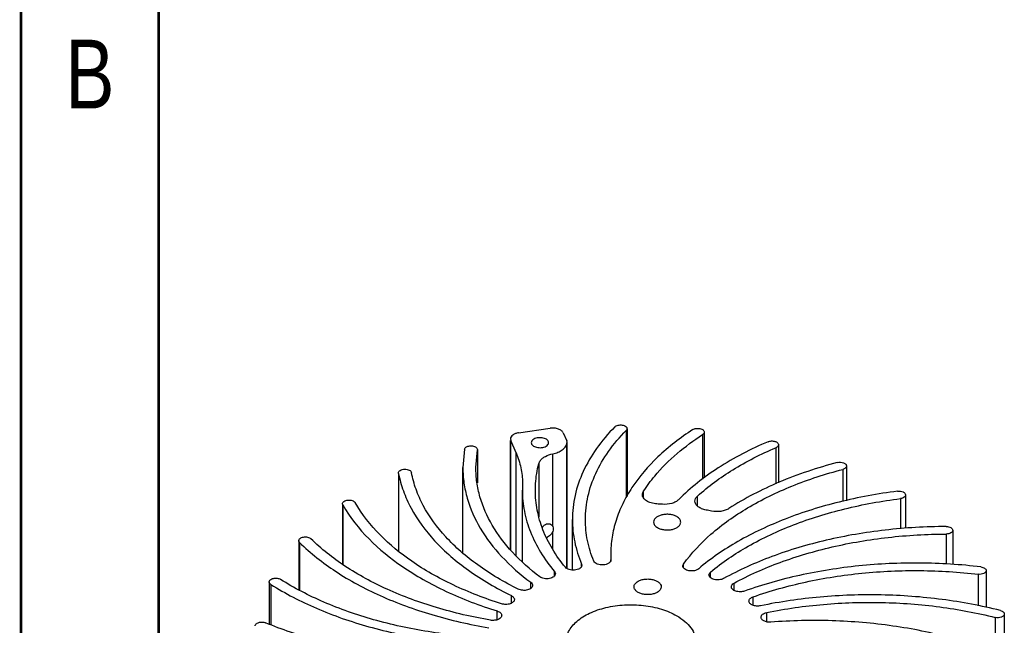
# Model space of a CAD drawing. Header units: inches. Extents: x 0 to 22, y -0.8 to 17.8.
# Tile 2 of 5: x 0 to 3.6, y 4.4 to 6.6. Entities that reach past the tile are written whole.
import ezdxf

# ---------------------------------------------------------------- set-up
doc = ezdxf.new("R2010")
doc.units = ezdxf.units.IN
doc.header["$LTSCALE"] = 1.21
doc.header["$MEASUREMENT"] = 0
doc.layers.get('0').update_dxf_attribs({"linetype": 'CONTINUOUS'})
doc.layers.add('02___PRT_ALL_AXES', color=7, linetype='CONTINUOUS')
doc.styles.get("Standard").update_dxf_attribs({"font": 'txt', "width": 0.8})

msp = doc.modelspace()

# ---------------------------------------------------------------- linework, layer by layer
at = {"color": 7, "linetype": 'CONTINUOUS'}
for p, q in [((1.81806, 5.07058), (1.9327, 5.08697)), ((2.21184, 5.08563), (2.21184, 4.84034)), ((1.78815, 5.04854), (1.78931, 5.04305)), ((1.98038, 5.07037), (1.99276, 5.04153)), ((2.20875, 5.07888), (2.20875, 4.83543)), ((2.48627, 5.06411), (2.48627, 4.90228)), ((2.49224, 5.07317), (2.49224, 4.90687)), ((1.62103, 5.01104), (1.61533, 4.94415)), ((1.66814, 5.00974), (1.66804, 5.00836)), ((1.78815, 4.64653), (1.78815, 5.04305)), ((1.78931, 4.64528), (1.78931, 5.04305)), ((1.80892, 4.99732), (1.78931, 5.04305)), ((1.99354, 5.03294), (1.99303, 5.03083)), ((1.99303, 4.57746), (1.99303, 5.03083)), ((1.99354, 5.03294), (1.99391, 5.03606)), ((1.99354, 4.57705), (1.99354, 5.03294)), ((1.99391, 4.57675), (1.99391, 5.03294)), ((2.7524, 5.01634), (2.7524, 4.88521)), ((2.76202, 5.02732), (2.76202, 4.88929)), ((1.66258, 4.94415), (1.66804, 5.00836)), ((1.66804, 5.00836), (1.66816, 4.88874)), ((1.80892, 4.6241), (1.80892, 4.99732)), ((1.61533, 4.6344), (1.61533, 4.94415)), ((1.89114, 4.95837), (1.89114, 4.76534)), ((2.99552, 4.93767), (2.99552, 4.82059)), ((3.00939, 4.95009), (3.00939, 4.82402)), ((1.38138, 4.92311), (1.38138, 4.64024)), ((1.38153, 4.92311), (1.3814, 4.92467)), ((1.83201, 4.88805), (1.83149, 4.86175)), ((1.83149, 4.60087), (1.83149, 4.86178)), ((2.27134, 4.83498), (2.27134, 4.85788)), ((2.4679, 4.80448), (2.4679, 4.84042)), ((3.20499, 4.83154), (3.20499, 4.72184)), ((3.22355, 4.84486), (3.22355, 4.72391)), ((1.17772, 4.80836), (1.17772, 4.59359)), ((1.17893, 4.80836), (1.17773, 4.81269)), ((1.17893, 4.80836), (1.17893, 4.59275)), ((2.01326, 4.5715), (2.01326, 4.75525)), ((3.37166, 4.70258), (3.37166, 4.59341)), ((3.39513, 4.71622), (3.39513, 4.5915)), ((1.01883, 4.6787), (1.01883, 4.50021)), ((1.02208, 4.6718), (1.02208, 4.49837)), ((2.15269, 4.62928), (2.15321, 4.60897)), ((2.04687, 4.58594), (2.04687, 4.59372)), ((2.04687, 4.59372), (2.04776, 4.58937)), ((2.15269, 4.60663), (2.15269, 4.60897)), ((2.15321, 4.60897), (2.15322, 4.60841)), ((2.15321, 4.6084), (2.15321, 4.60897)), ((2.41466, 4.58661), (2.41709, 4.59361)), ((2.41709, 4.57991), (2.41709, 4.59361)), ((1.94835, 4.55093), (1.94835, 4.56603)), ((2.51529, 4.54414), (2.51529, 4.56442)), ((3.48825, 4.55643), (3.48825, 4.44138)), ((3.51663, 4.56979), (3.51663, 4.43541)), ((0.91166, 4.52859), (0.91166, 4.37504)), ((0.91783, 4.5194), (0.91783, 4.37277)), ((1.86196, 4.50539), (1.86196, 4.52713)), ((2.60085, 4.49805), (2.60085, 4.52409)), ((1.79146, 4.45131), (1.79146, 4.4787)), ((2.67, 4.44367), (2.67, 4.47437)), ((1.73994, 4.39102), (1.73994, 4.42287)), ((2.71975, 4.38339), (2.71975, 4.41744)), ((3.58275, 4.41198), (3.58275, 4.26077)), ((3.54966, 4.39949), (3.54966, 4.27199))]:
    msp.add_line(p, q, dxfattribs=at)
at = {"color": 7, "linetype": 'CONTINUOUS', "const_width": 0.01}
for points in [[(0.01, 17), (0.01, 0)], [(0.51, 16), (0.51, 1)]]:
    msp.add_lwpolyline(points, dxfattribs=at)
at = {"color": 7, "linetype": 'CONTINUOUS'}
for centre, radius, start, end in [((2.22674, 3.31936), 1.49565, 85.64424, 86.41324), ((2.24546, 3.45209), 1.36152, 78.43614, 79.25485), ((2.03707, 4.58941), 0.0107, 347.46147, 359.75912)]:
    msp.add_arc(centre, radius, start, end, dxfattribs=at)
for points, knots in [([(1.98038, 5.07037), (1.97902, 5.07354), (1.97359, 5.07957), (1.96207, 5.08514), (1.9479, 5.08796), (1.93777, 5.0877), (1.9327, 5.08697)], [0, 0, 0, 0, 0.1942204, 0.4349707, 0.7119038, 1, 1, 1, 1]), ([(2.16769, 5.09237), (2.14346, 5.06777), (2.09996, 5.01674), (2.05042, 4.93253), (2.0201, 4.84485), (2.01326, 4.78473), (2.01326, 4.75524)], [0, 0, 0, 0, 0.2726271, 0.5268174, 0.7671542, 1, 1, 1, 1]), ([(2.45096, 5.08223), (2.40581, 5.0529), (2.32411, 4.99025), (2.24159, 4.8949), (2.1953, 4.81426), (2.17082, 4.75355), (2.15601, 4.69172), (2.15269, 4.64996), (2.15269, 4.62928)], [0, 0, 0, 0, 0.2859645, 0.5436723, 0.6635127, 0.7785428, 0.8901544, 1, 1, 1, 1]), ([(2.16769, 5.09237), (2.16908, 5.09379), (2.17273, 5.09624), (2.18164, 5.09932), (2.19173, 5.09967), (2.20112, 5.09733), (2.20683, 5.0944), (2.21079, 5.09048), (2.21184, 5.08714), (2.21184, 5.08562)], [0, 0, 0, 0, 0.1153134, 0.2497417, 0.5436331, 0.6841987, 0.8080858, 0.9116411, 1, 1, 1, 1]), ([(2.21184, 5.08562), (2.21184, 5.08442), (2.21122, 5.08189), (2.20968, 5.07983), (2.20875, 5.07888)], [0, 0, 0, 0, 0.4733702, 1, 1, 1, 1]), ([(2.45096, 5.08223), (2.45452, 5.08454), (2.46336, 5.08721), (2.47463, 5.08685), (2.48303, 5.08422), (2.48798, 5.08132), (2.49136, 5.07761), (2.49224, 5.07458), (2.49224, 5.07318)], [0, 0, 0, 0, 0.2653874, 0.5575952, 0.6931481, 0.8121347, 0.9126363, 1, 1, 1, 1]), ([(1.81806, 5.07058), (1.814, 5.07), (1.80643, 5.06819), (1.79674, 5.06332), (1.78998, 5.05674), (1.78816, 5.05111), (1.78815, 5.04854)], [0, 0, 0, 0, 0.3080464, 0.5798262, 0.8068141, 1, 1, 1, 1]), ([(2.0605, 4.75524), (2.0605, 4.78355), (2.06707, 4.84127), (2.09617, 4.92544), (2.14373, 5.00628), (2.18549, 5.05527), (2.20875, 5.07888)], [0, 0, 0, 0, 0.2328457, 0.4731826, 0.7273729, 1, 1, 1, 1]), ([(2.27134, 4.85788), (2.28385, 4.87725), (2.34348, 4.95746), (2.42198, 5.02234), (2.48627, 5.06411)], [0, 0, 0, 0, 0.2312309, 1, 1, 1, 1]), ([(2.49224, 5.07318), (2.49224, 5.07148), (2.4909, 5.06772), (2.48798, 5.06522), (2.48627, 5.06411)], [0, 0, 0, 0, 0.4543441, 1, 1, 1, 1]), ([(1.62103, 5.01104), (1.62134, 5.01286), (1.62353, 5.01667), (1.62934, 5.02053), (1.637, 5.02295), (1.64562, 5.02363), (1.65412, 5.02251), (1.66137, 5.01969), (1.66663, 5.01548), (1.66814, 5.01152), (1.66816, 5.00974)], [0, 0, 0, 0, 0.0959399, 0.2143066, 0.3551082, 0.508256, 0.659576, 0.7954566, 0.9076477, 1, 1, 1, 1]), ([(1.94203, 4.99437), (1.94844, 4.99572), (1.96043, 4.99926), (1.97603, 5.00747), (1.98753, 5.0179), (1.99201, 5.02658), (1.99303, 5.03083)], [0, 0, 0, 0, 0.2995847, 0.5679806, 0.7997885, 1, 1, 1, 1]), ([(1.99391, 5.03606), (1.99391, 5.03745), (1.9936, 5.03934), (1.99295, 5.04109), (1.99276, 5.04153)], [0, 0, 0, 0, 0.7433182, 1, 1, 1, 1]), ([(2.72439, 5.0383), (2.66143, 5.01153), (2.54553, 4.95186), (2.44246, 4.87115), (2.39933, 4.82757)], [0, 0, 0, 0, 0.5273095, 1, 1, 1, 1]), ([(2.4679, 4.84042), (2.50734, 4.87624), (2.59823, 4.94275), (2.69847, 4.99341), (2.7524, 5.01634)], [0, 0, 0, 0, 0.4762218, 1, 1, 1, 1]), ([(2.72439, 5.0383), (2.72817, 5.03991), (2.73654, 5.04154), (2.74692, 5.04049), (2.75427, 5.03764), (2.75849, 5.0348), (2.76131, 5.03132), (2.76202, 5.02859), (2.76201, 5.02731)], [0, 0, 0, 0, 0.2804531, 0.5695151, 0.7003015, 0.8150105, 0.9131139, 1, 1, 1, 1]), ([(2.76201, 5.02731), (2.76201, 5.02624), (2.76153, 5.02396), (2.75949, 5.02091), (2.75636, 5.01828), (2.7538, 5.01693), (2.7524, 5.01634)], [0, 0, 0, 0, 0.2096832, 0.4397984, 0.7029396, 1, 1, 1, 1]), ([(1.80892, 4.99732), (1.8164, 4.97988), (1.82801, 4.94402), (1.83201, 4.9065), (1.83201, 4.88805)], [0, 0, 0, 0, 0.5070155, 1, 1, 1, 1]), ([(1.89114, 4.95837), (1.89223, 4.96259), (1.89615, 4.96995), (1.90492, 4.97858), (1.91956, 4.98805), (1.93275, 4.99242), (1.94203, 4.99437)], [0, 0, 0, 0, 0.2006423, 0.3717098, 0.563149, 1, 1, 1, 1]), ([(1.38139, 4.92467), (1.3814, 4.92645), (1.3829, 4.93038), (1.38812, 4.93459), (1.39532, 4.93741), (1.40377, 4.93855), (1.41237, 4.93791), (1.42003, 4.93554), (1.42587, 4.93173), (1.42813, 4.92796), (1.42848, 4.92614)], [0, 0, 0, 0, 0.0922216, 0.2041272, 0.3396232, 0.4906199, 0.6436763, 0.784727, 0.9036273, 1, 1, 1, 1]), ([(1.61533, 4.94415), (1.61533, 4.92542), (1.61804, 4.88767), (1.63439, 4.81199), (1.67625, 4.71828), (1.75598, 4.61497), (1.82419, 4.55534), (1.86196, 4.52713)], [0, 0, 0, 0, 0.1119416, 0.2253677, 0.4616265, 0.7181523, 1, 1, 1, 1]), ([(1.89493, 4.54712), (1.85931, 4.57408), (1.79499, 4.63102), (1.7199, 4.72942), (1.68052, 4.81853), (1.66513, 4.89046), (1.66258, 4.92635), (1.66258, 4.94415)], [0, 0, 0, 0, 0.2814378, 0.5378448, 0.7742779, 0.8878684, 1, 1, 1, 1]), ([(1.87873, 4.86178), (1.87873, 4.86986), (1.87977, 4.90237), (1.88503, 4.93472), (1.89114, 4.95837)], [0, 0, 0, 0, 0.2485654, 1, 1, 1, 1]), ([(2.41709, 4.59361), (2.44583, 4.63335), (2.5177, 4.70944), (2.65211, 4.80411), (2.81399, 4.88262), (2.93293, 4.9213), (2.99552, 4.93767)], [0, 0, 0, 0, 0.2148489, 0.4538604, 0.7166434, 1, 1, 1, 1]), ([(2.97602, 4.96252), (2.90384, 4.94364), (2.76758, 4.89841), (2.63964, 4.83258), (2.58218, 4.79541)], [0, 0, 0, 0, 0.5215779, 1, 1, 1, 1]), ([(2.97602, 4.96252), (2.97974, 4.96349), (2.98743, 4.96422), (2.99671, 4.96257), (3.00299, 4.95963), (3.00651, 4.95691), (3.00882, 4.95369), (3.00939, 4.95125), (3.00939, 4.9501)], [0, 0, 0, 0, 0.2924293, 0.5776702, 0.7044527, 0.8159585, 0.9127219, 1, 1, 1, 1]), ([(3.00939, 4.9501), (3.00939, 4.94878), (3.00862, 4.94592), (3.00558, 4.94233), (3.00107, 4.93947), (2.99747, 4.93818), (2.99552, 4.93767)], [0, 0, 0, 0, 0.2000213, 0.427417, 0.6952273, 1, 1, 1, 1]), ([(1.38153, 4.92311), (1.38571, 4.90151), (1.39781, 4.85815), (1.43646, 4.77253), (1.51245, 4.67005), (1.63759, 4.56318), (1.73729, 4.50522), (1.79146, 4.4787)], [0, 0, 0, 0, 0.1056221, 0.214983, 0.4494254, 0.7105621, 1, 1, 1, 1]), ([(1.81651, 4.50221), (1.76523, 4.52765), (1.67084, 4.58315), (1.55243, 4.68518), (1.48055, 4.78281), (1.44395, 4.86431), (1.43246, 4.90557), (1.42848, 4.92614)], [0, 0, 0, 0, 0.2891378, 0.5501474, 0.7847037, 0.8942026, 1, 1, 1, 1]), ([(1.83149, 4.86175), (1.83149, 4.83619), (1.8366, 4.78432), (1.8593, 4.7081), (1.89662, 4.63409), (1.92981, 4.58828), (1.94835, 4.56603)], [0, 0, 0, 0, 0.2365112, 0.4787868, 0.7319522, 1, 1, 1, 1]), ([(1.98781, 4.58163), (1.97048, 4.60276), (1.93948, 4.64625), (1.90466, 4.71638), (1.88349, 4.78853), (1.87873, 4.8376), (1.87873, 4.86178)], [0, 0, 0, 0, 0.2676333, 0.5207129, 0.7631742, 1, 1, 1, 1]), ([(2.26762, 4.84599), (2.26762, 4.847), (2.26795, 4.85119), (2.26962, 4.85521), (2.27134, 4.85788)], [0, 0, 0, 0, 0.2423821, 1, 1, 1, 1]), ([(2.3203, 4.81208), (2.31335, 4.81251), (2.30026, 4.81467), (2.2854, 4.82091), (2.27629, 4.82782), (2.2714, 4.83344), (2.26833, 4.83955), (2.26762, 4.84389), (2.26762, 4.84599)], [0, 0, 0, 0, 0.3074283, 0.5814733, 0.7014438, 0.8094689, 0.9075915, 1, 1, 1, 1]), ([(2.45869, 4.82211), (2.45868, 4.82539), (2.46055, 4.83243), (2.46515, 4.83792), (2.4679, 4.84042)], [0, 0, 0, 0, 0.4684272, 1, 1, 1, 1]), ([(3.19487, 4.85818), (3.12346, 4.84914), (2.98501, 4.82382), (2.78975, 4.76315), (2.61726, 4.68253), (2.51632, 4.61372), (2.47217, 4.57635)], [0, 0, 0, 0, 0.2749806, 0.5363078, 0.7790434, 1, 1, 1, 1]), ([(2.51529, 4.56442), (2.55768, 4.59982), (2.65431, 4.66498), (2.81902, 4.74136), (3.00514, 4.79888), (3.137, 4.82293), (3.20499, 4.83154)], [0, 0, 0, 0, 0.2213243, 0.4641642, 0.7253452, 1, 1, 1, 1]), ([(3.19487, 4.85818), (3.19833, 4.85862), (3.20515, 4.85859), (3.21318, 4.85649), (3.21839, 4.85354), (3.22126, 4.85097), (3.22311, 4.84804), (3.22355, 4.84588), (3.22355, 4.84486)], [0, 0, 0, 0, 0.3011632, 0.582233, 0.7057207, 0.814995, 0.9114608, 1, 1, 1, 1]), ([(3.22355, 4.84486), (3.22355, 4.84328), (3.22241, 4.83982), (3.21819, 4.83582), (3.21218, 4.83291), (3.20749, 4.83185), (3.20499, 4.83154)], [0, 0, 0, 0, 0.1922622, 0.4192006, 0.6918049, 1, 1, 1, 1]), ([(1.17772, 4.81269), (1.17773, 4.81433), (1.17899, 4.81795), (1.18355, 4.82203), (1.18998, 4.82492), (1.19767, 4.82641), (1.20581, 4.82632), (1.21511, 4.82436), (1.22168, 4.82059), (1.22376, 4.81696)], [0, 0, 0, 0, 0.0902943, 0.1979399, 0.3276048, 0.4736533, 0.6252759, 0.7701718, 1, 1, 1, 1]), ([(1.17893, 4.80836), (1.23069, 4.71838), (1.33221, 4.62233), (1.47189, 4.53556), (1.5852, 4.47722), (1.67667, 4.44253), (1.73994, 4.42287)], [0, 0, 0, 0, 0.4493058, 0.5781775, 0.713228, 1, 1, 1, 1]), ([(1.75598, 4.44887), (1.69597, 4.46781), (1.60921, 4.50112), (1.50178, 4.55693), (1.36925, 4.63986), (1.27299, 4.73138), (1.22376, 4.81696)], [0, 0, 0, 0, 0.2865871, 0.4215619, 0.5503877, 1, 1, 1, 1]), ([(2.39933, 4.82757), (2.3962, 4.82441), (2.38821, 4.81883), (2.36857, 4.81124), (2.35167, 4.80982), (2.34033, 4.81068)], [0, 0, 0, 0, 0.2123769, 0.4572617, 1, 1, 1, 1]), ([(2.4993, 4.78974), (2.4937, 4.7908), (2.48332, 4.79376), (2.47013, 4.80105), (2.46107, 4.81058), (2.45869, 4.81848), (2.45869, 4.82211)], [0, 0, 0, 0, 0.3072074, 0.5772375, 0.804251, 1, 1, 1, 1]), ([(2.58218, 4.79541), (2.57802, 4.79272), (2.56843, 4.78829), (2.54704, 4.78326), (2.52962, 4.78368), (2.51839, 4.78597)], [0, 0, 0, 0, 0.225694, 0.4767415, 1, 1, 1, 1]), ([(2.39253, 4.76601), (2.38889, 4.76812), (2.38064, 4.77152), (2.3672, 4.77421), (2.35298, 4.7746), (2.33915, 4.77266), (2.32681, 4.76854), (2.31693, 4.76252), (2.31023, 4.7549), (2.30852, 4.74876), (2.30852, 4.74592)], [0, 0, 0, 0, 0.1288124, 0.2705757, 0.4178858, 0.5623915, 0.6962056, 0.813596, 0.9130659, 1, 1, 1, 1]), ([(2.40694, 4.74592), (2.40694, 4.7478), (2.40625, 4.7517), (2.40329, 4.75715), (2.39861, 4.76207), (2.39469, 4.76477), (2.39253, 4.76601)], [0, 0, 0, 0, 0.2177412, 0.4508851, 0.7104585, 1, 1, 1, 1]), ([(2.01326, 4.75524), (2.01326, 4.72798), (2.01908, 4.67256), (2.03598, 4.61953), (2.04687, 4.59372)], [0, 0, 0, 0, 0.4931688, 1, 1, 1, 1]), ([(2.09108, 4.60424), (2.08115, 4.62842), (2.06579, 4.67804), (2.0605, 4.72977), (2.0605, 4.75524)], [0, 0, 0, 0, 0.5064865, 1, 1, 1, 1]), ([(2.30852, 4.74592), (2.30852, 4.74405), (2.30921, 4.74014), (2.31217, 4.7347), (2.31686, 4.72978), (2.32078, 4.72708), (2.32293, 4.72583)], [0, 0, 0, 0, 0.2177412, 0.4508851, 0.7104585, 1, 1, 1, 1]), ([(2.32293, 4.72583), (2.32658, 4.72373), (2.33482, 4.72033), (2.34827, 4.71764), (2.36249, 4.71724), (2.37632, 4.71919), (2.38865, 4.72331), (2.39854, 4.72933), (2.40523, 4.73694), (2.40694, 4.74308), (2.40694, 4.74592)], [0, 0, 0, 0, 0.1288124, 0.2705757, 0.4178858, 0.5623915, 0.6962056, 0.813596, 0.9130659, 1, 1, 1, 1]), ([(3.37135, 4.72986), (3.29728, 4.72958), (3.15084, 4.72111), (2.93823, 4.68492), (2.74094, 4.62657), (2.6191, 4.57191), (2.56296, 4.54094)], [0, 0, 0, 0, 0.2652015, 0.523938, 0.7704605, 1, 1, 1, 1]), ([(3.37135, 4.72986), (3.3744, 4.72987), (3.38023, 4.72926), (3.3879, 4.72649), (3.3935, 4.72219), (3.39513, 4.71807), (3.39513, 4.71622)], [0, 0, 0, 0, 0.3073007, 0.584939, 0.8136488, 1, 1, 1, 1]), ([(1.01883, 4.67869), (1.01883, 4.6802), (1.01987, 4.68352), (1.0238, 4.68744), (1.02946, 4.69036), (1.03879, 4.69272), (1.04884, 4.69242), (1.05775, 4.6894), (1.06142, 4.68699), (1.06284, 4.68559)], [0, 0, 0, 0, 0.0882682, 0.1916003, 0.3151514, 0.4553819, 0.7491774, 0.8840181, 1, 1, 1, 1]), ([(2.60085, 4.52409), (2.65457, 4.55336), (2.77097, 4.605), (2.95916, 4.66013), (3.16171, 4.69432), (3.30114, 4.70232), (3.37166, 4.70258)], [0, 0, 0, 0, 0.2298659, 0.4764528, 0.7350496, 1, 1, 1, 1]), ([(3.39513, 4.71622), (3.39513, 4.71439), (3.39353, 4.7103), (3.38802, 4.70602), (3.38045, 4.70324), (3.37468, 4.70259), (3.37166, 4.70258)], [0, 0, 0, 0, 0.1866232, 0.4151577, 0.6925079, 1, 1, 1, 1]), ([(1.02208, 4.6718), (1.0211, 4.67276), (1.01949, 4.67486), (1.01884, 4.67747), (1.01883, 4.67869)], [0, 0, 0, 0, 0.5277971, 1, 1, 1, 1]), ([(1.02208, 4.6718), (1.06174, 4.63272), (1.15468, 4.55983), (1.31745, 4.47258), (1.50521, 4.4044), (1.63979, 4.37386), (1.70966, 4.36207)], [0, 0, 0, 0, 0.2185052, 0.4599745, 0.7219763, 1, 1, 1, 1]), ([(1.71598, 4.38943), (1.64961, 4.4009), (1.52179, 4.43038), (1.3435, 4.49571), (1.1889, 4.579), (1.10058, 4.64841), (1.06284, 4.68559)], [0, 0, 0, 0, 0.2779536, 0.5398683, 0.7813383, 1, 1, 1, 1]), ([(2.04751, 4.58709), (2.04706, 4.58505), (2.04471, 4.58086), (2.03866, 4.5762), (2.03056, 4.57286), (2.01796, 4.57057), (2.00487, 4.57165), (1.99373, 4.57627), (1.98938, 4.57971), (1.98781, 4.58163)], [0, 0, 0, 0, 0.0919036, 0.2016243, 0.3305702, 0.4733208, 0.7621685, 0.890756, 1, 1, 1, 1]), ([(2.15323, 4.60841), (2.15322, 4.60615), (2.15142, 4.60114), (2.14499, 4.59562), (2.13598, 4.59179), (2.1253, 4.58998), (2.11413, 4.59041), (2.10179, 4.59345), (2.09317, 4.59915), (2.09108, 4.60424)], [0, 0, 0, 0, 0.0912195, 0.2007939, 0.3331414, 0.4816403, 0.6343625, 0.7781976, 1, 1, 1, 1]), ([(2.47217, 4.57635), (2.47013, 4.57462), (2.46508, 4.5717), (2.45324, 4.56816), (2.44016, 4.56803), (2.42815, 4.57132), (2.42093, 4.57522), (2.41596, 4.58035), (2.41465, 4.58464), (2.41466, 4.58661)], [0, 0, 0, 0, 0.1195366, 0.2564561, 0.5496815, 0.688151, 0.8099526, 0.9121514, 1, 1, 1, 1]), ([(3.49777, 4.58315), (3.42425, 4.59189), (3.27599, 4.6011), (3.05506, 4.5909), (2.84125, 4.55721), (2.70429, 4.51867), (2.63901, 4.4954)], [0, 0, 0, 0, 0.2552615, 0.5109608, 0.7610769, 1, 1, 1, 1]), ([(3.49777, 4.58315), (3.50031, 4.58285), (3.50507, 4.58182), (3.51118, 4.5789), (3.51547, 4.57488), (3.51663, 4.57138), (3.51663, 4.56979)], [0, 0, 0, 0, 0.308278, 0.5811796, 0.8081519, 1, 1, 1, 1]), ([(1.95147, 4.55816), (1.95147, 4.55624), (1.95023, 4.55205), (1.94546, 4.54699), (1.9385, 4.54309), (1.92683, 4.5397), (1.914, 4.53961), (1.90222, 4.54278), (1.89707, 4.5455), (1.89493, 4.54712)], [0, 0, 0, 0, 0.0875369, 0.1889028, 0.3094076, 0.4465528, 0.739257, 0.8777327, 1, 1, 1, 1]), ([(1.94835, 4.56603), (1.94885, 4.56544), (1.95052, 4.56314), (1.95147, 4.56025), (1.95147, 4.55816)], [0, 0, 0, 0, 0.269327, 1, 1, 1, 1]), ([(2.5097, 4.55407), (2.5097, 4.55594), (2.51087, 4.56), (2.51364, 4.56305), (2.51529, 4.56442)], [0, 0, 0, 0, 0.4652008, 1, 1, 1, 1]), ([(2.56296, 4.54094), (2.55805, 4.53823), (2.54647, 4.53523), (2.53187, 4.53608), (2.52121, 4.53971), (2.51499, 4.54355), (2.51078, 4.54839), (2.50971, 4.55227), (2.5097, 4.55407)], [0, 0, 0, 0, 0.2715542, 0.5626341, 0.6962651, 0.8134795, 0.9129301, 1, 1, 1, 1]), ([(2.67, 4.47437), (2.73234, 4.49629), (2.863, 4.53254), (3.06676, 4.56416), (3.27714, 4.57358), (3.41827, 4.56475), (3.48825, 4.55643)], [0, 0, 0, 0, 0.2391834, 0.4893276, 0.7449062, 1, 1, 1, 1]), ([(3.51663, 4.56979), (3.51663, 4.56878), (3.5162, 4.56663), (3.51438, 4.56372), (3.51155, 4.56116), (3.50641, 4.55822), (3.49845, 4.55609), (3.49169, 4.55603), (3.48825, 4.55643)], [0, 0, 0, 0, 0.0886489, 0.1851357, 0.2943153, 0.417625, 0.6984241, 1, 1, 1, 1]), ([(0.91166, 4.5286), (0.91166, 4.52999), (0.91253, 4.533), (0.91587, 4.5367), (0.92077, 4.5396), (0.92911, 4.54225), (0.94033, 4.54265), (0.94915, 4.54005), (0.95273, 4.53778)], [0, 0, 0, 0, 0.0873133, 0.1876383, 0.3063307, 0.4415692, 0.7336043, 1, 1, 1, 1]), ([(0.91783, 4.5194), (0.91607, 4.52051), (0.91305, 4.52304), (0.91166, 4.52687), (0.91166, 4.5286)], [0, 0, 0, 0, 0.5467964, 1, 1, 1, 1]), ([(0.91783, 4.5194), (0.97034, 4.48616), (1.08596, 4.42662), (1.276, 4.36068), (1.48389, 4.31626), (1.62838, 4.30216), (1.70193, 4.29897)], [0, 0, 0, 0, 0.2266007, 0.4719068, 0.7315607, 1, 1, 1, 1]), ([(1.69826, 4.32649), (1.6283, 4.32979), (1.49092, 4.34365), (1.2933, 4.38639), (1.11264, 4.44943), (1.0027, 4.50615), (0.95273, 4.53778)], [0, 0, 0, 0, 0.2684601, 0.5280524, 0.7733222, 1, 1, 1, 1]), ([(1.86853, 4.51599), (1.86853, 4.51423), (1.86751, 4.51045), (1.86349, 4.50569), (1.85751, 4.50187), (1.84721, 4.49817), (1.83291, 4.49709), (1.82149, 4.49974), (1.81651, 4.50221)], [0, 0, 0, 0, 0.0869656, 0.1858274, 0.3019697, 0.4344014, 0.7246628, 1, 1, 1, 1]), ([(1.86196, 4.52713), (1.86387, 4.52569), (1.86712, 4.5225), (1.86854, 4.51803), (1.86853, 4.51599)], [0, 0, 0, 0, 0.539622, 1, 1, 1, 1]), ([(2.59097, 4.51088), (2.59097, 4.51212), (2.59145, 4.51472), (2.59432, 4.51978), (2.59808, 4.52258), (2.60085, 4.52409)], [0, 0, 0, 0, 0.216764, 0.450044, 1, 1, 1, 1]), ([(2.63901, 4.4954), (2.63396, 4.49359), (2.62312, 4.49191), (2.60981, 4.49364), (2.60057, 4.4975), (2.59531, 4.50124), (2.59182, 4.50575), (2.59097, 4.50925), (2.59097, 4.51088)], [0, 0, 0, 0, 0.2855106, 0.5731772, 0.7023039, 0.8156178, 0.9130653, 1, 1, 1, 1]), ([(1.79146, 4.4787), (1.7931, 4.47789), (1.79609, 4.47612), (1.79971, 4.47276), (1.80203, 4.46895), (1.80258, 4.46616), (1.80258, 4.46484)], [0, 0, 0, 0, 0.2938184, 0.5553511, 0.7867485, 1, 1, 1, 1]), ([(2.65489, 4.45883), (2.65489, 4.4604), (2.65568, 4.46376), (2.65892, 4.46814), (2.66385, 4.47182), (2.66783, 4.47361), (2.67, 4.47437)], [0, 0, 0, 0, 0.2054409, 0.4341155, 0.6990623, 1, 1, 1, 1]), ([(3.5686, 4.42448), (3.49892, 4.44208), (3.35525, 4.46902), (3.13542, 4.48526), (2.91418, 4.47765), (2.7683, 4.45646), (2.697, 4.44172)], [0, 0, 0, 0, 0.24543, 0.4978551, 0.7513725, 1, 1, 1, 1]), ([(1.80258, 4.46484), (1.80258, 4.46325), (1.80177, 4.45985), (1.79846, 4.45543), (1.79343, 4.45173), (1.78455, 4.44784), (1.77162, 4.44591), (1.76101, 4.44729), (1.75598, 4.44887)], [0, 0, 0, 0, 0.087032, 0.1841491, 0.2966591, 0.4247663, 0.7114614, 1, 1, 1, 1]), ([(1.98952, 4.30929), (1.98952, 4.31601), (1.99132, 4.3298), (1.99923, 4.3497), (2.01206, 4.36857), (2.03621, 4.39281), (2.07736, 4.41786), (2.13653, 4.43762), (2.20293, 4.44695), (2.27117, 4.44506), (2.3357, 4.43215), (2.37529, 4.41582), (2.39278, 4.40572)], [0, 0, 0, 0, 0.0428589, 0.0874883, 0.1353223, 0.1872855, 0.3045515, 0.4382222, 0.5825688, 0.7297267, 0.8713105, 1, 1, 1, 1]), ([(2.697, 4.44172), (2.69215, 4.44072), (2.68233, 4.44016), (2.67058, 4.44261), (2.66277, 4.44655), (2.65842, 4.45011), (2.65558, 4.45425), (2.65489, 4.45736), (2.65489, 4.45883)], [0, 0, 0, 0, 0.2962116, 0.5798722, 0.7052775, 0.8158127, 0.9123394, 1, 1, 1, 1]), ([(2.71975, 4.41744), (2.78773, 4.43121), (2.92673, 4.45093), (3.1374, 4.4577), (3.34663, 4.44196), (3.48335, 4.41624), (3.54966, 4.39949)], [0, 0, 0, 0, 0.2488122, 0.502325, 0.7546541, 1, 1, 1, 1]), ([(1.75651, 4.40685), (1.75651, 4.40542), (1.75586, 4.40241), (1.75318, 4.39836), (1.74905, 4.39486), (1.7416, 4.39091), (1.73028, 4.38831), (1.72075, 4.38861), (1.71598, 4.38943)], [0, 0, 0, 0, 0.087989, 0.1844335, 0.2944023, 0.4189801, 0.7015782, 1, 1, 1, 1]), ([(1.73994, 4.42287), (1.7423, 4.42213), (1.74663, 4.42037), (1.75203, 4.41662), (1.75562, 4.41205), (1.75651, 4.4085), (1.75651, 4.40685)], [0, 0, 0, 0, 0.3028135, 0.5689578, 0.7969966, 1, 1, 1, 1]), ([(2.39278, 4.40572), (2.40314, 4.39974), (2.42195, 4.38679), (2.44442, 4.36317), (2.45864, 4.33704), (2.46196, 4.31829), (2.46196, 4.30929)], [0, 0, 0, 0, 0.2897735, 0.5490658, 0.7822238, 1, 1, 1, 1]), ([(2.69868, 4.40029), (2.69868, 4.40219), (2.69991, 4.40633), (2.70459, 4.41136), (2.71143, 4.41524), (2.71683, 4.41685), (2.71975, 4.41744)], [0, 0, 0, 0, 0.1965124, 0.4235076, 0.6932343, 1, 1, 1, 1]), ([(3.58275, 4.41198), (3.58275, 4.41083), (3.58219, 4.40841), (3.57991, 4.40521), (3.57643, 4.40249), (3.57022, 4.39955), (3.56101, 4.39787), (3.55338, 4.39855), (3.54966, 4.39949)], [0, 0, 0, 0, 0.0873313, 0.1840409, 0.2953732, 0.4219292, 0.706924, 1, 1, 1, 1]), ([(3.5686, 4.42448), (3.57059, 4.42397), (3.57425, 4.4227), (3.57886, 4.41982), (3.58196, 4.41621), (3.58275, 4.41332), (3.58275, 4.41198)], [0, 0, 0, 0, 0.3051006, 0.5732074, 0.8005151, 1, 1, 1, 1]), ([(0.86089, 4.36889), (0.86089, 4.37015), (0.86158, 4.37287), (0.86437, 4.37634), (0.86855, 4.37917), (0.87583, 4.38202), (0.88615, 4.38311), (0.89448, 4.38154), (0.89827, 4.37998)], [0, 0, 0, 0, 0.0868855, 0.1848797, 0.2993642, 0.4298811, 0.7187191, 1, 1, 1, 1]), ([(1.70359, 4.2628), (1.63306, 4.25756), (1.49183, 4.25479), (1.28324, 4.27316), (1.08408, 4.3134), (0.95786, 4.35532), (0.89827, 4.37998)], [0, 0, 0, 0, 0.2586092, 0.5153024, 0.7641998, 1, 1, 1, 1]), ([(2.7344, 4.38226), (2.72998, 4.38191), (2.72138, 4.38228), (2.71135, 4.38526), (2.70495, 4.38916), (2.70145, 4.3925), (2.6992, 4.39625), (2.69868, 4.39898), (2.69868, 4.40029)], [0, 0, 0, 0, 0.3035998, 0.5829568, 0.7053735, 0.8140785, 0.9107065, 1, 1, 1, 1]), ([(3.58074, 4.26077), (3.51812, 4.28668), (3.38543, 4.33066), (3.17606, 4.37263), (2.95683, 4.39143), (2.80846, 4.38804), (2.7344, 4.38226)], [0, 0, 0, 0, 0.2358057, 0.4847681, 0.7414927, 1, 1, 1, 1])]:
    msp.add_open_spline(points, degree=3, knots=knots, dxfattribs=at)
at = {"layer": '02___PRT_ALL_AXES', "color": 7, "linetype": 'CONTINUOUS'}
for p, q in [((1.94203, 4.73003), (1.94203, 4.99437)), ((1.94203, 4.73003), (1.94229, 4.72945)), ((1.94203, 4.64695), (1.94203, 4.71223))]:
    msp.add_line(p, q, dxfattribs=at)
for points, knots in [([(1.87316, 5.04759), (1.87056, 5.04609), (1.86609, 5.04266), (1.86394, 5.03719), (1.86394, 5.03474)], [0, 0, 0, 0, 0.5508081, 1, 1, 1, 1]), ([(1.92693, 5.03472), (1.92693, 5.03654), (1.92584, 5.04047), (1.92156, 5.04534), (1.91523, 5.0492), (1.90442, 5.05281), (1.88969, 5.05356), (1.87804, 5.0504), (1.87316, 5.04759)], [0, 0, 0, 0, 0.0871398, 0.1868346, 0.3045014, 0.4386365, 0.7300825, 1, 1, 1, 1]), ([(1.86394, 5.03474), (1.86394, 5.03293), (1.86503, 5.02899), (1.86931, 5.02412), (1.87564, 5.02026), (1.88645, 5.01666), (1.90118, 5.01591), (1.91283, 5.01906), (1.91771, 5.02187)], [0, 0, 0, 0, 0.0871398, 0.1868346, 0.3045014, 0.4386365, 0.7300825, 1, 1, 1, 1]), ([(1.91771, 5.02187), (1.92031, 5.02338), (1.92478, 5.0268), (1.92693, 5.03227), (1.92693, 5.03472)], [0, 0, 0, 0, 0.5508081, 1, 1, 1, 1]), ([(1.90418, 4.72716), (1.90496, 4.72824), (1.90816, 4.73228), (1.91221, 4.73573), (1.91558, 4.73753)], [0, 0, 0, 0, 0.2585195, 1, 1, 1, 1]), ([(1.91558, 4.73753), (1.91795, 4.73879), (1.92302, 4.74057), (1.93097, 4.74013), (1.93786, 4.73645), (1.94097, 4.7323), (1.94203, 4.73003)], [0, 0, 0, 0, 0.2616596, 0.5115567, 0.7553226, 1, 1, 1, 1]), ([(1.94229, 4.72945), (1.94339, 4.72688), (1.94445, 4.72092), (1.94314, 4.71507), (1.94203, 4.71223)], [0, 0, 0, 0, 0.4788514, 1, 1, 1, 1]), ([(1.94203, 4.71223), (1.94007, 4.70721), (1.9334, 4.69814), (1.92465, 4.69151), (1.91996, 4.68861)], [0, 0, 0, 0, 0.4943972, 1, 1, 1, 1]), ([(2.23745, 4.51081), (2.23745, 4.51269), (2.23814, 4.51659), (2.2411, 4.52204), (2.24579, 4.52696), (2.2497, 4.52966), (2.25186, 4.5309)], [0, 0, 0, 0, 0.2177417, 0.4508858, 0.7104589, 1, 1, 1, 1]), ([(2.32146, 4.49072), (2.31782, 4.48862), (2.30957, 4.48522), (2.29613, 4.48252), (2.28191, 4.48213), (2.26808, 4.48407), (2.25574, 4.4882), (2.24586, 4.49422), (2.23916, 4.50183), (2.23745, 4.50797), (2.23745, 4.51081)], [0, 0, 0, 0, 0.128812, 0.2705751, 0.4178852, 0.5623911, 0.6962053, 0.8135958, 0.9130658, 1, 1, 1, 1]), ([(2.25186, 4.5309), (2.2555, 4.53301), (2.26375, 4.53641), (2.2772, 4.5391), (2.29141, 4.53949), (2.30524, 4.53755), (2.31758, 4.53343), (2.32746, 4.52741), (2.33416, 4.51979), (2.33587, 4.51365), (2.33587, 4.51081)], [0, 0, 0, 0, 0.128812, 0.2705751, 0.4178852, 0.5623911, 0.6962053, 0.8135958, 0.9130658, 1, 1, 1, 1]), ([(2.33587, 4.51081), (2.33587, 4.50894), (2.33518, 4.50503), (2.33222, 4.49959), (2.32753, 4.49467), (2.32362, 4.49197), (2.32146, 4.49072)], [0, 0, 0, 0, 0.2177417, 0.4508858, 0.7104589, 1, 1, 1, 1])]:
    msp.add_open_spline(points, degree=3, knots=knots, dxfattribs=at)

# ---------------------------------------------------------------- texts
at = {"color": 2, "linetype": 'CONTINUOUS', "insert": (0.17101, 6.49969), "char_height": 0.25, "width": 0.2, "attachment_point": 1, "line_spacing_factor": 0.9}
msp.add_mtext('B', dxfattribs=at)

doc.saveas('drawing.dxf')
